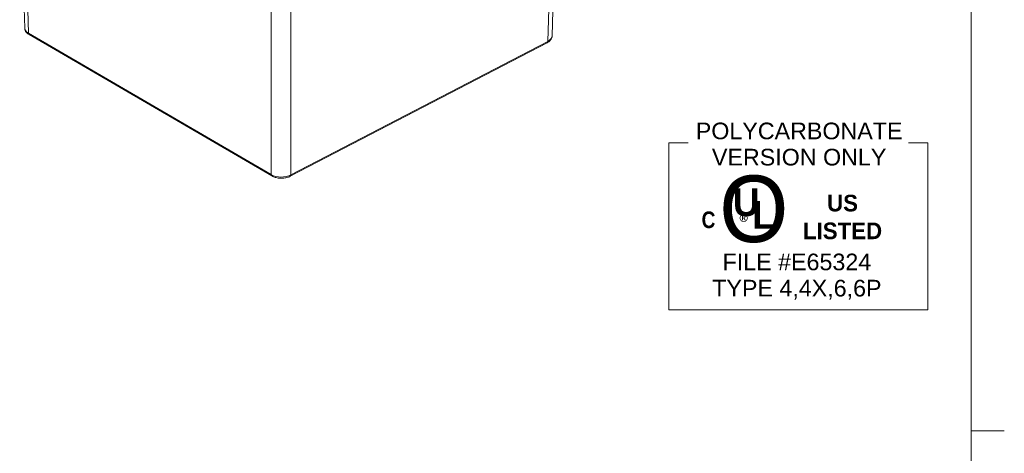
# Model space of a CAD drawing. Header units: millimetres. Extents: x 15 to 916, y 15 to 705.
# Tile 17 of 20: x 621 to 916, y 353 to 483. Entities that reach past the tile are written whole.
import ezdxf

# ---------------------------------------------------------------- set-up
doc = ezdxf.new("R2010")
doc.units = ezdxf.units.MM
doc.header["$LTSCALE"] = 3.333333
for name, color, linetype, lineweight in [('Sketch Geometry (ANSI)', 7, 'Continuous', 9), ('Symbol (ANSI)', 7, 'Continuous', 9), ('Visible (ANSI)', 7, 'Continuous', 9), ('Visible Narrow (ANSI)', 7, 'Continuous', 9)]:
    doc.layers.add(name, color=color, linetype=linetype, lineweight=lineweight)
doc.styles.add('Note Text (ANSI)', font='arial.ttf')

# ---------------------------------------------------------------- blocks, each defined once
blk = doc.blocks.new('UL')
at = {"layer": 'Sketch Geometry (ANSI)'}
for p, q in [((-11.678, 7.522), (-11.678, -7.522)), ((-11.678, 7.522), (-9.925, 7.522)), ((11.678, 7.522), (9.925, 7.522)), ((11.678, -7.522), (11.678, 7.522)), ((-11.678, -7.522), (11.678, -7.522))]:
    blk.add_line(p, q, dxfattribs=at)
at = {"layer": 'Symbol (ANSI)', "insert": (0.071, 7.395), "char_height": 1.5, "width": 18.63682, "attachment_point": 5, "line_spacing_factor": 0.944221, "style": 'Note Text (ANSI)'}
blk.add_mtext('\\fArial|b0|i0;POLYCARBONATE VERSION ONLY', dxfattribs=at)
at = {"layer": 'Symbol (ANSI)', "attachment_point": 5, "style": 'Note Text (ANSI)'}
for s, insert, char_height, width in [('\\fCentury Gothic|b0|i0;\\H6.0000;O', (-4.012, 1.527), 6, 7.62513), ('\\fCentury Gothic|b1|i0;\\H1.5000;US LISTED', (3.982, 0.824), 1.5, 9.02226)]:
    blk.add_mtext(s, dxfattribs=dict(at, insert=insert, char_height=char_height, width=width))
for s, insert, char_height in [('\\fCentury Gothic|b1|i0;\\H2.5000;U', (-4.694, 2.14), 2.5), ('\\fCentury Gothic|b1|i0;\\H2.5000;L', (-3.136, 1.021), 2.5), ('\\fCalibri|b0|i0;\\H1.5000;®', (-4.763, 0.231), 1.5)]:
    blk.add_mtext(s, dxfattribs=dict(at, insert=insert, char_height=char_height))
at = {"layer": 'Symbol (ANSI)', "char_height": 1.5, "attachment_point": 5, "style": 'Note Text (ANSI)'}
for s, insert, line_spacing_factor in [('\\fSwis721 Cn BT|b1|i0;\\H1.5000;C\\fSwis721 Cn BT|b1|i0;\\H2.0000;\\P', (-8.1, 0.571), 4), ('\\fArial|b0|i0;FILE #E65324\\P\\fArial|b0|i0;TYPE 4,4X,6,6P', (-0.133, -4.537), 0.944221)]:
    blk.add_mtext(s, dxfattribs=dict(at, insert=insert, line_spacing_factor=line_spacing_factor))
blk = doc.blocks.new('Borders Hammond border')
at = {"layer": 'Sketch Geometry (ANSI)'}
for p, q in [((271.9, 7.5), (271.9, 208.4)), ((271.9, 107.95), (274.9, 107.95))]:
    blk.add_line(p, q, dxfattribs=at)

msp = doc.modelspace()

# ---------------------------------------------------------------- linework, layer by layer
at = {"layer": 'Visible (ANSI)'}
for p, q in [((620.5857, 531.6205), (622.0957, 480.7055)), ((782.0227, 529.2513), (780.5254, 478.3829)), ((696.3448, 436.3401), (623.4196, 478.7809)), ((701.8598, 436.248), (779.0334, 476.3652))]:
    msp.add_line(p, q, dxfattribs=at)
for points, knots in [([(623.4196, 478.7809), (623.2755, 478.8648), (623.139, 478.9566), (622.8837, 479.158), (622.7649, 479.2675), (622.5496, 479.5059), (622.4531, 479.635), (622.2896, 479.9132), (622.2227, 480.0625), (622.1281, 480.376), (622.1006, 480.5403), (622.0957, 480.7055)], [-0.78524587, -0.78524587, -0.78524587, -0.78524587, -0.63711543, -0.63711543, -0.48898499, -0.48898499, -0.34085455, -0.34085455, -0.19272411, -0.19272411, -0.044593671, -0.044593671, -0.044593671, -0.044593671]), ([(780.5254, 478.3829), (780.5202, 478.205), (780.4887, 478.0283), (780.3805, 477.6931), (780.3042, 477.5347), (780.1186, 477.2417), (780.0095, 477.1069), (779.767, 476.8597), (779.6336, 476.7471), (779.3473, 476.5417), (779.1944, 476.4489), (779.0334, 476.3652)], [-0.012104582, -0.012104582, -0.012104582, -0.012104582, 0.147365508, 0.147365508, 0.306835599, 0.306835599, 0.466305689, 0.466305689, 0.62577578, 0.62577578, 0.78524587, 0.78524587, 0.78524587, 0.78524587]), ([(701.8598, 436.248), (701.5426, 436.0831), (701.1938, 435.9533), (700.4566, 435.7609), (700.0682, 435.6985), (699.2791, 435.6422), (698.8786, 435.6484), (698.0947, 435.7292), (697.7115, 435.8037), (696.9893, 436.0205), (696.6502, 436.1623), (696.3448, 436.3401)], [-0.78524587, -0.78524587, -0.78524587, -0.78524587, -0.47114752, -0.47114752, -0.15704917, -0.15704917, 0.15704917, 0.15704917, 0.47114752, 0.47114752, 0.78524587, 0.78524587, 0.78524587, 0.78524587])]:
    msp.add_open_spline(points, degree=3, knots=knots, dxfattribs=at)
at = {"layer": 'Visible Narrow (ANSI)'}
for p, q in [((623.2331, 479.1742), (621.7233, 530.0842)), ((780.7184, 527.6229), (779.2213, 476.7594)), ((696.1094, 486.7931), (696.1584, 436.7334)), ((702.0477, 436.6422), (701.9987, 486.7019)), ((696.1584, 436.7334), (623.2331, 479.1742)), ((779.2213, 476.7594), (702.0477, 436.6422))]:
    msp.add_line(p, q, dxfattribs=at)
for centre, major_axis, ratio, start_param, end_param in [((626.2626, 480.7604), (-4.1674, -0.0251), 0.54979188, 0.01299202, 0.75364422), ((623.8387, 479.5012), (-0.4192, -0.7202), 0.60705116, 5.49430003, 6.28318531), ((778.649, 477.1046), (0.3844, -0.7394), 0.57355402, 0, 0.81719205), ((776.3585, 478.4368), (4.1674, -0.0241), 0.55002551, 5.47283253, 6.27018298), ((696.764, 437.0603), (-0.4192, -0.7202), 0.60705116, 5.49430003, 6.28318531), ((699.1864, 438.3204), (-4.1667, -0.0013), 0.55424306, 0.75708193, 2.32757367), ((701.4754, 436.9874), (0.3844, -0.7394), 0.57355402, 0, 0.81719205)]:
    msp.add_ellipse(centre, major_axis=major_axis, ratio=ratio, start_param=start_param, end_param=end_param, dxfattribs=at)

# ---------------------------------------------------------------- block references
at = {"xscale": 3.333333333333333, "yscale": 3.333333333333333, "zscale": 3.333333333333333}
for name, p in [('Borders Hammond border', (0, 0)), ('UL', (854.4732, 421.2476))]:
    msp.add_blockref(name, p, dxfattribs=at)

doc.saveas('drawing.dxf')
